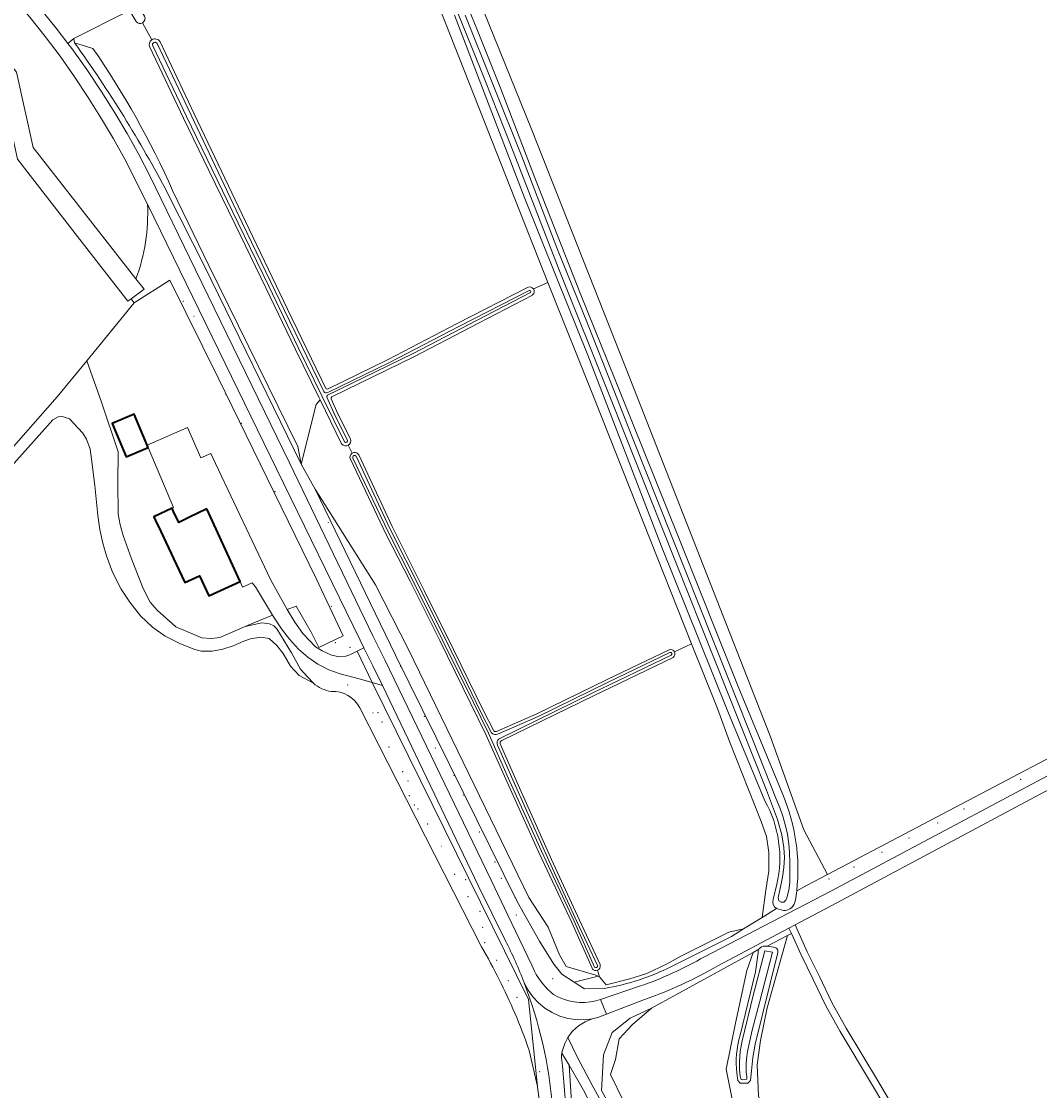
# Model space of a CAD drawing. Header units: metres. Extents: x 200176 to 205485, y 394066 to 399855.
# Tile 6 of 230: x 201174 to 201427, y 395524 to 395791. Entities that reach past the tile are written whole.
import ezdxf
from ezdxf.enums import TextEntityAlignment as Align

# ---------------------------------------------------------------- set-up
doc = ezdxf.new("R2010")
doc.units = ezdxf.units.M
doc.layers.get('0').update_dxf_attribs({"lineweight": 25})
for name, color, linetype, lineweight in [('B-WE-GR-BOOM-S', 90, 'Continuous', 25), ('B-WE-GR-BOS_GEMENGD-GV', 40, 'Continuous', 13), ('B-WE-GR-BOS_LOOF-GV', 40, 'Continuous', 13), ('B-WE-GR-BOUWLAND-GV', 80, 'Continuous', 13), ('B-WE-GR-GRAS-GV', 60, 'Continuous', 13), ('B-WE-GR-GROENVOORZIENING-GV', 80, 'Continuous', 18), ('B-WE-GR-STRUIK-GV', 90, 'Continuous', 13), ('B-WE-IE-TERREINAFSCHEIDING_KUNSTMATIG_HEKWERK-G', 20, 'IE-TERREINAFSCHEIDING-KUNSTMATIG', 18), ('B-WE-KL-ET_LS_OV_LICHTMAST-S', 190, 'Continuous', 25), ('B-WE-OG-BEBOUWING-GV', 7, 'Continuous', 35), ('B-WE-OG-BEBOUWING-T18', 10, 'Continuous', 18), ('B-WE-OG-TERREIN_CULTUURSCHEIDING-GV', 7, 'Continuous', 18), ('B-WE-OG-TERREIN_ERF-GV', 7, 'Continuous', 18), ('B-WE-OG-TOPOGRAFIE-T18', 10, 'Continuous', 18), ('B-WE-OG-WATER-GV', 130, 'Continuous', 18), ('B-WE-OG-WATER_SLOOT-GV', 120, 'Continuous', 18), ('B-WE-OG-WEG-GV', 7, 'Continuous', 18), ('B-WE-VH-ONVERHARD-GV', 252, 'Continuous', 18), ('B-WE-VH-VERHARDING_ASFALT-GV', 252, 'Continuous', 18), ('B-WE-VH-VERHARDING_FUNDERING_ZAND-GV', 7, 'Continuous', 18), ('B-WE-VH-VERHARDING_HALFVERHARDING_GRIND-GV', 252, 'Continuous', 18)]:
    doc.layers.add(name, color=color, linetype=linetype, lineweight=lineweight)
doc.styles.add('NLCS-ISO-M20-T18', font='NLCS-ISO.ttf', dxfattribs={"height": 0.036})
doc.linetypes.add('IE-TERREINAFSCHEIDING-KUNSTMATIG', pattern='A,4,[82,NLCS.shx,S=0.75,R=90,X=0,Y=0],4,-2', length=10)

# ---------------------------------------------------------------- blocks, each defined once
blk = doc.blocks.new('SKL-ET_OV_LICHTMAST-SO')
at = {"color": 0, "linetype": 'ByBlock', "lineweight": 18}
for points in [[(-1, 0), (-2, 0)], [(-1, 1), (-1, 1)], [(0, 2), (0, 1)], [(1, 1), (1, 1)], [(2, 0), (1, 0)], [(-1, -1), (-1, -1)], [(0, -1), (0, -2)], [(1, -1), (1, -1)]]:
    blk.add_lwpolyline(points, dxfattribs=at)
blk.add_circle((0, 0), 1, dxfattribs=at)
blk = doc.blocks.new('SGR-BOOM_01-SO')
at = {"linetype": 'ByBlock', "lineweight": 18}
h = blk.add_hatch(color=0, dxfattribs=at)
h.dxf.hatch_style = 1
edge = h.paths.add_edge_path()
edge.add_arc((0, 0), 0.25, 0, 360)
at = {"color": 0, "linetype": 'ByBlock', "lineweight": 18}
for radius in [2, 0.25]:
    blk.add_circle((0, 0), radius, dxfattribs=at)

msp = doc.modelspace()

# ---------------------------------------------------------------- linework, layer by layer
at = {"layer": 'B-WE-GR-BOS_GEMENGD-GV', "flags": 128}
msp.add_lwpolyline([(201330.481, 395545.03), (201325.709, 395540.861), (201322.422, 395537.327), (201321.524, 395532.252), (201320.294, 395528.489), (201336.446, 395495.299), (201352.466, 395470.8), (201371.945, 395438.801), (201399.519, 395398.301), (201400.543, 395396.712), (201424.656, 395414.783), (201352.96, 395515.307), (201350.459, 395522.799), (201349.066, 395529.846), (201351.43, 395541.294), (201354.256, 395554.358), (201355.795, 395558.874), (201354.711, 395558.279)], close=True, dxfattribs=at)
msp.add_lwpolyline([(201327.739, 395497.214), (201319.478, 395513.351), (201313.562, 395524.617), (201310.001, 395530.795), (201310.792, 395519.106), (201311.36, 395476.579), (201309.856, 395323.352), (201310.027, 395318.788), (201310.033, 395318.774), (201310.726, 395316.346), (201311.31, 395312.876), (201311.61, 395309.759), (201311.693, 395306.504), (201311.653, 395300.905), (201311.651, 395300.256), (201312.872, 395295.219), (201316.396, 395282.796), (201320.406, 395274.819), (201325.727, 395264.89)], dxfattribs=at)
at = {"layer": 'B-WE-GR-BOS_LOOF-GV', "flags": 128}
for points in [[(201110.178, 395858.861), (201134.303, 395836.895), (201158.454, 395814.866), (201166.035, 395807.481), (201170.315, 395803.011), (201174.468, 395798.421), (201178.487, 395793.713), (201182.367, 395788.891), (201185.277, 395785.047), (201186.721, 395786.296), (201200.291, 395793.141), (201200.574, 395793.321), (201198.777, 395796.286), (201198.774, 395796.291)], [(201205.087, 395745.047), (201204.691, 395745.858), (201202.122, 395751.086), (201199.425, 395756.249), (201196.594, 395761.34), (201193.629, 395766.353), (201190.336, 395771.611), (201186.922, 395776.79), (201183.357, 395781.868), (201179.622, 395786.821), (201175.778, 395791.582), (201171.785, 395796.22), (201167.647, 395800.728), (201167.111, 395801.277), (201164.441, 395800.108), (201159.827, 395796.209), (201157.694, 395794.471), (201163.021, 395790.138), (201172.504, 395777.961), (201176.594, 395759.141), (201202.206, 395726.464)], [(201253.466, 395685.326), (201253.381, 395685.417), (201248.04, 395696.371), (201247.014, 395695.253), (201243.292, 395680.362), (201246.826, 395674.19), (201261.823, 395650.359), (201270.031, 395634.245), (201299.978, 395572.51), (201304.793, 395565.116), (201307.577, 395558.277), (201309.284, 395555.376), (201316.688, 395553.201), (201317.232, 395552.964), (201317.569, 395552.817), (201317.065, 395554.455)], [(201255.98, 395683.08), (201255.019, 395685.062)], [(201315.834, 395554.739), (201315.705, 395554.934), (201310.642, 395566.325), (201302.49, 395583.751), (201294.224, 395601.988), (201289.274, 395613.134), (201285.469, 395620.926), (201277.809, 395636.468), (201270.417, 395651.269), (201264.512, 395662.887), (201255.563, 395681.598)], [(201445.182, 395605.28), (201442.228, 395605.888), (201441.655, 395605.953), (201376.471, 395571.123), (201366.249, 395565.715), (201369.283, 395559.012), (201372.291, 395552.884), (201375.414, 395546.413), (201378.982, 395540.053), (201386.756, 395527.087), (201398.979, 395506.451)], [(201358.701, 395560.468), (201359.293, 395560.397), (201364.35, 395563.098), (201365.308, 395563.61), (201364.721, 395564.906), (201346.981, 395555.521)], [(201397.496, 395505.57), (201385.274, 395526.204), (201377.489, 395539.187), (201373.884, 395545.615), (201370.739, 395552.129), (201367.722, 395558.276), (201365.308, 395563.61), (201364.35, 395563.098), (201359.279, 395545.106), (201357.656, 395536.915), (201356.781, 395530.863), (201357.134, 395523.089)], [(201523.277, 395215.773), (201512.12, 395230.725), (201499.357, 395245.75), (201485.429, 395265.349), (201474.157, 395280.635), (201465.623, 395291.141), (201449.617, 395315.763), (201425.608, 395354.142), (201397.898, 395397.129), (201369.988, 395437.246), (201349.984, 395470.303), (201334.631, 395494.458), (201318.067, 395524.521), (201318.528, 395533.344), (201320.743, 395538.96), (201325.177, 395542.499), (201330.481, 395545.03), (201354.711, 395558.279), (201355.795, 395558.874), (201357.237, 395559.665)], [(201328.763, 395547.139), (201319.341, 395543.502), (201317.113, 395542.642)], [(201309.688, 395537.671), (201311.98, 395532.851), (201315.702, 395525.813), (201321.8, 395514.903), (201323.739, 395512.099), (201330.789, 395498.709)]]:
    msp.add_lwpolyline(points, dxfattribs=at)
at = {"layer": 'B-WE-GR-BOS_LOOF-GV'}
for points in [[(201202.206, 395726.464, 0.1004482), (201205.087, 395745.047)], [(201255.019, 395685.062, -0.3401196), (201253.466, 395685.326)], [(201255.563, 395681.598, -0.3744651), (201255.98, 395683.08)], [(201357.237, 395559.665, -0.2756529), (201358.701, 395560.468)], [(201317.065, 395554.455, -0.3065622), (201315.834, 395554.739)], [(201346.981, 395555.521, -0.0473033), (201328.763, 395547.139)], [(201315.823, 395542.347, 0.1845314), (201309.688, 395537.671)], [(201317.113, 395542.642, 0.0300778), (201315.823, 395542.347)]]:
    msp.add_lwpolyline(points, format="xyb", dxfattribs=at)
at = {"layer": 'B-WE-GR-BOUWLAND-GV', "flags": 128}
msp.add_lwpolyline([(201270.869, 395830.66), (201287.405, 395796.578), (201300.672, 395763.719), (201325.125, 395701.765), (201360.082, 395612.512), (201368.431, 395589.339), (201374.274, 395578.227), (201426.821, 395605.857), (201494.966, 395641.741)], dxfattribs=at)
at = {"layer": 'B-WE-GR-GRAS-GV', "flags": 128}
for points in [[(201366.641, 395574.214), (201369.223, 395575.571), (201374.274, 395578.227), (201368.431, 395589.339), (201360.082, 395612.512), (201325.125, 395701.765), (201300.672, 395763.719), (201287.405, 395796.578), (201270.869, 395830.66), (201269.781, 395830.183), (201233.169, 395902.406), (201217.79, 395934.457), (201213.427, 395942.319), (201211.394, 395941.854), (201211.482, 395940.249), (201210.338, 395939.761)], [(201301.119, 395723.974), (201304.689, 395725.601), (201275.719, 395799.065), (201262.718, 395824.111), (201200.745, 395797.637), (201204.327, 395791.852), (201204.34, 395791.826)], [(201202.327, 395790.454), (201202.288, 395790.498), (201201.028, 395792.572), (201200.574, 395793.321), (201200.291, 395793.141), (201186.721, 395786.296), (201186.93, 395785.254), (201191.5, 395783.84)], [(201206.169, 395785.996), (201203.841, 395790.207)], [(201203.841, 395790.207), (201206.169, 395785.996)], [(201287.165, 395788.267), (201293.018, 395773.795), (201301.501, 395751.649), (201312.959, 395722.474), (201323.08, 395697.441), (201337.245, 395662.169), (201352.209, 395624.633), (201363.16, 395598.133)], [(201208.174, 395785.524), (201208.197, 395785.485), (201216.714, 395767.561), (201229.429, 395740.796), (201239.935, 395718.955), (201249.471, 395699.235)], [(201211.337, 395748.495), (201220.33, 395729.778), (201242.477, 395684.783), (201243.292, 395680.362), (201247.014, 395695.253), (201248.04, 395696.371), (201247.79, 395696.885), (201241.787, 395709.072), (201234.538, 395724.296), (201226.919, 395739.998), (201220.327, 395753.473), (201214, 395766.513), (201205.625, 395784.141)], [(201249.869, 395699.077), (201264.967, 395706.454), (201282.143, 395715.355), (201299.67, 395724.357), (201299.677, 395724.361)], [(201340.462, 395635.666), (201316.432, 395696.367), (201304.689, 395725.601), (201301.119, 395723.974)], [(201300.932, 395722.493), (201300.854, 395722.424), (201287.476, 395715.442), (201271.534, 395707.2), (201250.943, 395697.102)], [(201250.808, 395696.615), (201252.537, 395692.758), (201255.605, 395686.707), (201255.621, 395686.667)], [(201246.363, 395625.872), (201242.848, 395627.803), (201240.686, 395630.109), (201238.867, 395633.23), (201237.307, 395635.282), (201235.361, 395636.963), (201233.262, 395637.318), (201230.68, 395636.894), (201229.062, 395636.364), (201226.424, 395635.158), (201223.818, 395634.322), (201221.139, 395633.828), (201218.549, 395633.879), (201216.83, 395634.274), (201213.268, 395635.684), (201209.489, 395637.581), (201206.362, 395639.848), (201203.334, 395642.638), (201200.681, 395646.009), (201198.559, 395649.303), (201196.38, 395653.481), (201194.883, 395657.569), (201193.943, 395660.681), (201193.256, 395664.108), (201192.75, 395667.637), (201192.01, 395675.082), (201191.182, 395681.637), (201190.828, 395684.114), (201189.931, 395686.623), (201188.974, 395688.12), (201185.682, 395691.627), (201184.194, 395692.132), (201183.619, 395692.238), (201182.855, 395692.162), (201181.556, 395691.397), (201114.58, 395616.482)], [(201255.019, 395685.062), (201255.98, 395683.08)], [(201257.596, 395682.752), (201257.649, 395682.657), (201265.937, 395664.881), (201273.971, 395648.953), (201281.255, 395634.275), (201288.74, 395618.812), (201291.167, 395614.159)], [(201291.96, 395613.858), (201295.375, 395615.328), (201301.997, 395618.265), (201319.434, 395626.782), (201334.867, 395634.15)], [(201336.194, 395633.673), (201340.462, 395635.666)], [(201337.938, 395558.043), (201349.784, 395563.92), (201353.424, 395564.732), (201358.032, 395567.591), (201358.985, 395574.358), (201359.707, 395579.129), (201359.678, 395583.744), (201359.163, 395587.693), (201357.764, 395591.47), (201349.957, 395611.363), (201346.892, 395619.608), (201340.462, 395635.666), (201336.194, 395633.673)], [(201335.882, 395632.298), (201316.058, 395622.73), (201293.224, 395611.574)], [(201288.23, 395560.242), (201257.935, 395619.739)], [(201292.852, 395610.744), (201297.324, 395600.576), (201305.644, 395582.017), (201312.548, 395566.856), (201317.712, 395555.878), (201317.769, 395555.696)], [(201591.707, 395247.908), (201592.613, 395249.309), (201557.575, 395269.954), (201549.558, 395275.376), (201513.073, 395304.806), (201471.683, 395361.284), (201437.638, 395408.062), (201437.274, 395408.566), (201379.08, 395489.23), (201361.66, 395513.356), (201358.987, 395518.566), (201357.134, 395523.089), (201356.781, 395530.863), (201357.656, 395536.915), (201359.279, 395545.106), (201364.35, 395563.098), (201359.293, 395560.397), (201360.96, 395560.196)], [(201357.237, 395559.665), (201355.795, 395558.874), (201354.256, 395554.358), (201351.43, 395541.294), (201349.066, 395529.846), (201350.459, 395522.799), (201352.96, 395515.307), (201424.656, 395414.783), (201431.451, 395405.256), (201503.72, 395305.211), (201506.34, 395300.763), (201552.627, 395263.598), (201583.688, 395245.26), (201587.861, 395242.148), (201589.132, 395244.05), (201562.168, 395259.436)], [(201317.065, 395554.455), (201317.569, 395552.817), (201319.211, 395550.836), (201325.136, 395552.265), (201329.351, 395553.646), (201334.269, 395555.941), (201337.938, 395558.043)], [(201361.891, 395558.544), (201356.333, 395536.017), (201355.755, 395532.727), (201355.393, 395529.407), (201355.109, 395527.031), (201354.462, 395526.343), (201352.573, 395526.361), (201351.96, 395527.008), (201351.715, 395528.782)], [(201352.545, 395538.239), (201356.374, 395554.073), (201357.014, 395558.781)], [(201302.095, 395525.522), (201300.084, 395534.486)]]:
    msp.add_lwpolyline(points, dxfattribs=at)
at = {"layer": 'B-WE-GR-GRAS-GV'}
for points in [[(201273.654, 395817.041, -0.0356854), (201287.165, 395788.267)], [(201204.34, 395791.826, -0.3987773), (201203.841, 395790.207)], [(201203.841, 395790.207, -0.349584), (201202.327, 395790.454)], [(201205.625, 395784.141, -0.3808783), (201206.169, 395785.996)], [(201206.169, 395785.996, -0.4155902), (201208.174, 395785.524)], [(201191.5, 395783.84, -0.0460303), (201211.337, 395748.495)], [(201299.677, 395724.361, -0.3749666), (201301.119, 395723.974)], [(201301.119, 395723.974, -0.3749933), (201300.932, 395722.493)], [(201249.471, 395699.235, 0.1881958), (201249.869, 395699.077)], [(201250.943, 395697.102, 0.3845996), (201250.808, 395696.615)], [(201255.621, 395686.667, -0.3790115), (201255.019, 395685.062)], [(201255.98, 395683.08, -0.4110394), (201257.596, 395682.752)], [(201334.867, 395634.15, -0.379475), (201336.194, 395633.673)], [(201336.194, 395633.673, -0.3794097), (201335.882, 395632.298)], [(201250.82, 395623.818, -0.1559806), (201246.363, 395625.872)], [(201257.935, 395619.739, 0.2898163), (201250.82, 395623.818)], [(201291.167, 395614.159, 0.127732), (201291.413, 395613.871)], [(201291.413, 395613.871, 0.2027757), (201291.96, 395613.858)], [(201292.861, 395611.25, 0.1838807), (201292.852, 395610.744)], [(201293.224, 395611.574, 0.15019), (201292.861, 395611.25)], [(201363.16, 395598.133, -0.1288714), (201366.641, 395574.214)], [(201296.468, 395543.783, 0.0301536), (201288.23, 395560.242)], [(201357.014, 395558.781, -0.1425846), (201357.237, 395559.665)], [(201360.96, 395560.196, -0.4930047), (201361.891, 395558.544)], [(201317.769, 395555.696, -0.3567829), (201317.065, 395554.455)], [(201300.084, 395534.486, 0.016345), (201296.468, 395543.783)], [(201351.715, 395528.782, -0.0953776), (201352.545, 395538.239)], [(201300.271, 395511.075, 0.1535694), (201302.095, 395525.522)]]:
    msp.add_lwpolyline(points, format="xyb", dxfattribs=at)
at = {"layer": 'B-WE-GR-GROENVOORZIENING-GV', "flags": 128}
for points in [[(201300.084, 395534.486), (201302.095, 395525.522), (201299.888, 395547.133), (201260.969, 395626.024), (201257.763, 395626.964), (201253.012, 395628.218), (201250.184, 395629.201), (201247.444, 395630.6), (201244.97, 395632.328), (201242.691, 395634.361), (201240.442, 395636.814), (201238.419, 395639.363), (201236.206, 395642.769), (201231.528, 395640.919), (201229.355, 395639.979)], [(201229.355, 395639.979), (201233.555, 395640.885), (201235.468, 395640.651), (201236.537, 395640.146), (201237.278, 395639.403), (201240.954, 395633.429), (201243.192, 395629.383), (201244.86, 395627.487), (201246.363, 395625.872)], [(201294.202, 395561.764), (201287.384, 395575.485), (201263.527, 395625.273), (201260.969, 395626.024), (201299.888, 395547.133), (201302.095, 395525.522)], [(201257.935, 395619.739), (201288.23, 395560.242)]]:
    msp.add_lwpolyline(points, dxfattribs=at)
at = {"layer": 'B-WE-GR-GROENVOORZIENING-GV'}
for points in [[(201246.363, 395625.872, 0.1559806), (201250.82, 395623.818)], [(201250.82, 395623.818, -0.2898163), (201257.935, 395619.739)], [(201288.23, 395560.242, -0.0301536), (201296.468, 395543.783)], [(201298.824, 395551.327, 0.0254397), (201294.202, 395561.764)], [(201305.865, 395520.403, 0.071105), (201298.824, 395551.327)], [(201296.468, 395543.783, -0.016345), (201300.084, 395534.486)], [(201302.095, 395525.522, -0.1535694), (201300.271, 395511.075)]]:
    msp.add_lwpolyline(points, format="xyb", dxfattribs=at)
at = {"layer": 'B-WE-GR-STRUIK-GV', "flags": 128}
msp.add_lwpolyline([(201114.58, 395616.482), (201181.556, 395691.397), (201182.855, 395692.162), (201183.619, 395692.238), (201184.194, 395692.132), (201185.682, 395691.627), (201188.974, 395688.12), (201189.931, 395686.623), (201190.828, 395684.114), (201191.182, 395681.637), (201192.01, 395675.082), (201192.75, 395667.637), (201193.256, 395664.108), (201193.943, 395660.681), (201194.883, 395657.569), (201196.38, 395653.481), (201198.559, 395649.303), (201200.681, 395646.009), (201203.334, 395642.638), (201206.362, 395639.848), (201209.489, 395637.581), (201213.268, 395635.684), (201216.83, 395634.274), (201218.549, 395633.879), (201221.139, 395633.828), (201223.818, 395634.322), (201226.424, 395635.158), (201229.062, 395636.364), (201230.68, 395636.894), (201233.262, 395637.318), (201235.361, 395636.963), (201237.307, 395635.282), (201238.867, 395633.23), (201240.686, 395630.109), (201242.848, 395627.803), (201246.363, 395625.872), (201244.86, 395627.487), (201243.192, 395629.383), (201240.954, 395633.429), (201237.278, 395639.403), (201236.537, 395640.146), (201235.468, 395640.651), (201233.555, 395640.885), (201229.355, 395639.979), (201223.081, 395637.264), (201221.041, 395636.98), (201218.632, 395637.162), (201212.148, 395639.883), (201207.46, 395644.08), (201205.76, 395646.053), (201203.993, 395649.437), (201201.059, 395656.808), (201198.99, 395662.627), (201198.252, 395665.28), (201197.787, 395667.968), (201197.686, 395675.761), (201197.785, 395683.44), (201193.606, 395695.798), (201189.957, 395706.104), (201182.576, 395697.108), (201165.102, 395677.338)], dxfattribs=at)
at = {"layer": 'B-WE-IE-TERREINAFSCHEIDING_KUNSTMATIG_HEKWERK-G', "flags": 128}
for points in [[(201200.291, 395793.141), (201186.721, 395786.296)], [(201239.87, 395644.207), (201242.051, 395645.026), (201245.786, 395638.565), (201247.703, 395634.742), (201253.793, 395637.645), (201247.016, 395651.912), (201222.673, 395701.874), (201210.654, 395726.141), (201201.767, 395720.498)], [(201189.957, 395706.104), (201201.767, 395720.498)], [(201201.767, 395720.498), (201200.997, 395721.499)], [(201189.957, 395706.104), (201182.576, 395697.108), (201165.102, 395677.338), (201118.536, 395623.607), (201114.011, 395618.818)], [(201189.957, 395706.104), (201193.606, 395695.798), (201197.785, 395683.44), (201197.686, 395675.761), (201197.787, 395667.968), (201198.252, 395665.28), (201198.99, 395662.627), (201201.059, 395656.808), (201203.993, 395649.437), (201205.76, 395646.053), (201207.46, 395644.08), (201212.148, 395639.883), (201218.632, 395637.162), (201221.041, 395636.98), (201223.081, 395637.264), (201229.355, 395639.979)], [(201229.355, 395639.979), (201231.528, 395640.919), (201236.206, 395642.769)]]:
    msp.add_lwpolyline(points, dxfattribs=at)
at = {"layer": 'B-WE-OG-BEBOUWING-GV', "flags": 128}
for points in [[(201205.279, 395684.524), (201205.034, 395685.099), (201201.732, 395692.848), (201196.256, 395690.514), (201199.803, 395682.19)], [(201219.818, 395669.287), (201215.5, 395667.15), (201212.882, 395665.855), (201211.583, 395668.594), (201211.201, 395669.44), (201206.668, 395667.227), (201207.064, 395666.387), (201208.357, 395663.642), (201212.212, 395655.46), (201214.383, 395650.889), (201218.045, 395652.606), (201220.383, 395647.622), (201228.155, 395651.184)]]:
    msp.add_lwpolyline(points, close=True, dxfattribs=at)
at = {"layer": 'B-WE-OG-TERREIN_CULTUURSCHEIDING-GV', "flags": 128}
for points in [[(201188.225, 395736.304), (201200.204, 395720.913), (201200.997, 395721.499), (201204.226, 395723.887), (201202.206, 395726.464), (201176.594, 395759.141), (201172.504, 395777.961), (201163.021, 395790.138), (201167.69, 395779.282), (201172.7, 395756.252)], [(201311.3, 395551.445), (201317.232, 395552.964), (201316.688, 395553.201), (201309.284, 395555.376), (201307.577, 395558.277), (201304.793, 395565.116), (201299.978, 395572.51), (201270.031, 395634.245), (201261.823, 395650.359), (201246.826, 395674.19), (201266.837, 395632.816), (201297.19, 395571.406), (201302.668, 395561.704), (201306.228, 395555.92), (201308.208, 395553.431)]]:
    msp.add_lwpolyline(points, close=True, dxfattribs=at)
for points in [[(201191.5, 395783.84), (201186.93, 395785.254)], [(201243.292, 395680.362), (201242.477, 395684.783), (201220.33, 395729.778), (201211.337, 395748.495)], [(201210.096, 395747.826), (201219.312, 395729.483), (201243.292, 395680.362)], [(201335.828, 395555.514), (201350.413, 395562.868), (201353.424, 395564.732), (201349.784, 395563.92), (201337.938, 395558.043), (201334.269, 395555.941), (201329.351, 395553.646), (201325.136, 395552.265), (201319.211, 395550.836), (201317.569, 395552.817)], [(201317.569, 395552.817), (201317.232, 395552.964), (201311.3, 395551.445), (201313.848, 395549.808), (201318.773, 395549.898)], [(201336.446, 395495.299), (201320.294, 395528.489), (201321.524, 395532.252), (201322.422, 395537.327), (201325.709, 395540.861), (201330.481, 395545.03), (201325.177, 395542.499), (201320.743, 395538.96), (201318.528, 395533.344), (201318.067, 395524.521), (201334.631, 395494.458)]]:
    msp.add_lwpolyline(points, dxfattribs=at)
at = {"layer": 'B-WE-OG-TERREIN_CULTUURSCHEIDING-GV'}
for points in [[(201186.93, 395785.254, -0.0342585), (201210.096, 395747.826)], [(201211.337, 395748.495, 0.0460303), (201191.5, 395783.84)], [(201318.773, 395549.898, 0.0732817), (201335.828, 395555.514)]]:
    msp.add_lwpolyline(points, format="xyb", dxfattribs=at)
at = {"layer": 'B-WE-OG-TERREIN_ERF-GV', "flags": 128}
for points in [[(201266.531, 395823.536), (201265.516, 395825.333), (201262.718, 395824.111), (201275.719, 395799.065), (201304.689, 395725.601), (201316.432, 395696.367), (201340.462, 395635.666), (201346.892, 395619.608), (201349.957, 395611.363), (201357.764, 395591.47), (201359.163, 395587.693), (201359.678, 395583.744), (201359.707, 395579.129), (201358.985, 395574.358), (201358.032, 395567.591), (201361.585, 395569.796)], [(201358.749, 395596.569), (201349.544, 395618.859), (201342.401, 395636.571), (201332.985, 395659.922), (201314.636, 395707.522), (201306.95, 395726.631), (201298.786, 395746.93), (201281.458, 395792.092)], [(201165.102, 395677.338), (201182.576, 395697.108), (201189.957, 395706.104), (201201.767, 395720.498), (201200.997, 395721.499), (201200.204, 395720.913), (201188.225, 395736.304), (201172.7, 395756.252)], [(201360.788, 395572.021), (201361.717, 395575.839)]]:
    msp.add_lwpolyline(points, dxfattribs=at)
for points in [[(201189.957, 395706.104), (201193.606, 395695.798), (201197.785, 395683.44), (201197.686, 395675.761), (201197.787, 395667.968), (201198.252, 395665.28), (201198.99, 395662.627), (201201.059, 395656.808), (201203.993, 395649.437), (201205.76, 395646.053), (201207.46, 395644.08), (201212.148, 395639.883), (201218.632, 395637.162), (201221.041, 395636.98), (201223.081, 395637.264), (201229.355, 395639.979), (201231.528, 395640.919), (201236.206, 395642.769), (201231.955, 395649.821), (201231.115, 395650.867), (201228.691, 395649.727), (201228.155, 395651.184), (201220.383, 395647.622), (201218.045, 395652.606), (201214.383, 395650.889), (201212.212, 395655.46), (201208.357, 395663.642), (201207.064, 395666.387), (201206.668, 395667.227), (201211.201, 395669.44), (201211.551, 395669.611), (201205.279, 395684.524), (201199.803, 395682.19), (201196.256, 395690.514), (201201.732, 395692.848), (201205.034, 395685.099), (201215.055, 395689.475), (201218.378, 395681.984), (201220.815, 395683.036), (201221.987, 395680.558), (201235.672, 395651.632), (201239.87, 395644.207), (201242.051, 395645.026), (201245.786, 395638.565), (201247.703, 395634.742), (201253.793, 395637.645), (201247.016, 395651.912), (201222.673, 395701.874), (201210.654, 395726.141), (201201.767, 395720.498)], [(201215.5, 395667.15), (201219.818, 395669.287), (201228.155, 395651.184), (201228.691, 395649.727), (201231.115, 395650.867), (201231.955, 395649.821), (201236.206, 395642.769), (201238.419, 395639.363), (201240.442, 395636.814), (201242.691, 395634.361), (201244.97, 395632.328), (201247.444, 395630.6), (201250.184, 395629.201), (201253.012, 395628.218), (201257.763, 395626.964), (201260.969, 395626.024), (201257.279, 395633.816), (201255.415, 395632.886), (201254.421, 395632.565), (201252.902, 395632.392), (201250.833, 395632.857), (201248.556, 395633.924), (201246.915, 395634.935), (201243.775, 395638.268), (201241.732, 395641.09), (201239.87, 395644.207), (201235.672, 395651.632), (201221.987, 395680.558), (201220.815, 395683.036), (201218.378, 395681.984), (201215.055, 395689.475), (201205.034, 395685.099), (201205.279, 395684.524), (201211.551, 395669.611), (201211.201, 395669.44), (201211.583, 395668.594), (201212.882, 395665.855)]]:
    msp.add_lwpolyline(points, close=True, dxfattribs=at)
at = {"layer": 'B-WE-OG-TERREIN_ERF-GV'}
for points in [[(201361.717, 395575.839, 0.1845649), (201358.749, 395596.569)], [(201361.585, 395569.796, -0.3554574), (201360.788, 395572.021)]]:
    msp.add_lwpolyline(points, format="xyb", dxfattribs=at)
at = {"layer": 'B-WE-OG-WATER-GV', "flags": 128}
for points in [[(201281.482, 395794.643), (201285.649, 395784.504), (201289.192, 395775.602), (201295.488, 395759.686), (201307.482, 395728.911), (201320.312, 395696.824), (201359.127, 395599.217), (201361.867, 395591.953), (201362.915, 395588.164), (201363.459, 395585.019), (201363.596, 395582.452), (201363.451, 395579.985), (201363.115, 395577.593), (201362.481, 395574.398), (201362.015, 395572.507), (201362.163, 395571.746), (201362.756, 395571.395), (201363.451, 395571.379), (201363.963, 395571.841), (201364.152, 395572.459), (201364.671, 395574.357), (201364.906, 395576.284), (201364.91, 395578.473), (201364.949, 395581.155), (201364.84, 395583.798), (201364.666, 395585.909), (201364.339, 395588.312), (201363.852, 395590.386), (201363.167, 395592.799), (201362.511, 395594.706), (201361.485, 395597.225), (201355.825, 395611.505), (201345.69, 395636.929), (201325.615, 395687.379), (201321.095, 395698.798), (201314.594, 395715.42), (201307.144, 395733.817), (201298.267, 395756.903), (201284.105, 395792.108)], [(201206.385, 395784.502), (201214.758, 395766.877), (201221.083, 395753.842), (201227.675, 395740.367), (201235.296, 395724.66), (201242.544, 395709.439), (201248.545, 395697.255), (201254.083, 395685.897)], [(201248.93, 395698.42), (201239.177, 395718.59), (201228.67, 395740.433), (201215.955, 395767.2), (201207.457, 395785.083)], [(201249.885, 395697.52), (201271.155, 395707.951), (201287.088, 395716.188), (201300.372, 395723.121)], [(201300.047, 395723.606), (201282.529, 395714.608), (201265.345, 395705.703), (201249.929, 395698.17)], [(201254.836, 395686.366), (201251.778, 395692.396), (201249.694, 395697.043)], [(201256.206, 395681.898), (201265.149, 395663.201), (201271.051, 395651.588), (201278.445, 395636.783), (201286.107, 395621.239), (201289.918, 395613.434), (201294.872, 395602.279), (201303.135, 395584.048), (201311.288, 395566.62), (201316.354, 395555.222)], [(201290.706, 395613.508), (201288.106, 395618.493), (201280.617, 395633.963), (201273.336, 395648.635), (201265.298, 395664.572), (201257.006, 395682.357)], [(201335.099, 395633.476), (201319.743, 395626.143), (201302.287, 395617.617), (201295.655, 395614.647), (201292.219, 395613.197)], [(201292.574, 395612.046), (201315.749, 395623.369), (201335.433, 395632.853)], [(201317.069, 395555.576), (201311.903, 395566.558), (201304.997, 395581.725), (201296.675, 395600.288), (201292.202, 395610.456)]]:
    msp.add_lwpolyline(points, dxfattribs=at)
at = {"layer": 'B-WE-OG-WATER-GV'}
for points in [[(201207.457, 395785.083, 0.9477017), (201206.385, 395784.502)], [(201300.372, 395723.121, 0.8726857), (201300.047, 395723.606)], [(201249.929, 395698.17, -0.3422044), (201248.93, 395698.42)], [(201249.694, 395697.043, -0.2916742), (201249.885, 395697.52)], [(201254.083, 395685.897, 0.8243706), (201254.836, 395686.366)], [(201257.006, 395682.357, 0.9318419), (201256.206, 395681.898)], [(201335.433, 395632.853, 0.9866017), (201335.099, 395633.476)], [(201292.219, 395613.197, -0.2965931), (201290.706, 395613.508)], [(201292.202, 395610.456, -0.3158002), (201292.574, 395612.046)], [(201316.354, 395555.222, 0.7449496), (201317.069, 395555.576)]]:
    msp.add_lwpolyline(points, format="xyb", dxfattribs=at)
at = {"layer": 'B-WE-OG-WATER-GV', "flags": 128}
msp.add_lwpolyline([(201355.542, 395539.495), (201357.367, 395546.419), (201360.622, 395558.898), (201358.731, 395559.279), (201355.845, 395548.13), (201353.083, 395536.848), (201352.611, 395534.178), (201352.444, 395531.613), (201352.433, 395529.686), (201352.599, 395528.103), (201352.783, 395527.247), (201353.17, 395527.19), (201354.193, 395527.35), (201354.244, 395527.865), (201354.105, 395529.225), (201354.08, 395530.996), (201354.189, 395532.422), (201354.357, 395534.175)], close=True, dxfattribs=at)
at = {"layer": 'B-WE-OG-WATER_SLOOT-GV'}
for points in [[(201287.165, 395788.267, 0.0356854), (201273.654, 395817.041)], [(201203.841, 395790.207, 0.3987773), (201204.34, 395791.826)], [(201202.327, 395790.454, 0.349584), (201203.841, 395790.207)], [(201206.169, 395785.996, 0.3808783), (201205.625, 395784.141)], [(201208.174, 395785.524, 0.4155902), (201206.169, 395785.996)], [(201206.385, 395784.502, -0.9477017), (201207.457, 395785.083)], [(201301.119, 395723.974, 0.3749666), (201299.677, 395724.361)], [(201300.047, 395723.606, -0.8726857), (201300.372, 395723.121)], [(201300.932, 395722.493, 0.3749933), (201301.119, 395723.974)], [(201248.93, 395698.42, 0.3422044), (201249.929, 395698.17)], [(201249.869, 395699.077, -0.1881958), (201249.471, 395699.235)], [(201249.885, 395697.52, 0.2916742), (201249.694, 395697.043)], [(201250.808, 395696.615, -0.3845996), (201250.943, 395697.102)], [(201253.466, 395685.326, 0.3401196), (201255.019, 395685.062)], [(201254.836, 395686.366, -0.8243706), (201254.083, 395685.897)], [(201255.019, 395685.062, 0.3790115), (201255.621, 395686.667)], [(201255.98, 395683.08, 0.3744651), (201255.563, 395681.598)], [(201257.596, 395682.752, 0.4110394), (201255.98, 395683.08)], [(201256.206, 395681.898, -0.9318419), (201257.006, 395682.357)], [(201336.194, 395633.673, 0.379475), (201334.867, 395634.15)], [(201335.099, 395633.476, -0.9866017), (201335.433, 395632.853)], [(201335.882, 395632.298, 0.3794097), (201336.194, 395633.673)], [(201290.706, 395613.508, 0.2965931), (201292.219, 395613.197)], [(201291.413, 395613.871, -0.127732), (201291.167, 395614.159)], [(201291.96, 395613.858, -0.2027757), (201291.413, 395613.871)], [(201292.574, 395612.046, 0.3158002), (201292.202, 395610.456)], [(201292.852, 395610.744, -0.1838807), (201292.861, 395611.25)], [(201292.861, 395611.25, -0.15019), (201293.224, 395611.574)], [(201358.749, 395596.569, -0.1845649), (201361.717, 395575.839)], [(201366.641, 395574.214, 0.1288714), (201363.16, 395598.133)], [(201366.323, 395571.896, 0.012321), (201366.641, 395574.214)], [(201360.788, 395572.021, 0.3554574), (201361.585, 395569.796)], [(201363.318, 395569.316, 0.4019718), (201366.323, 395571.896)], [(201357.237, 395559.665, 0.1425846), (201357.014, 395558.781)], [(201358.701, 395560.468, 0.2756529), (201357.237, 395559.665)], [(201361.891, 395558.544, 0.4930047), (201360.96, 395560.196)], [(201315.834, 395554.739, 0.3065622), (201317.065, 395554.455)], [(201317.069, 395555.576, -0.7449496), (201316.354, 395555.222)], [(201317.065, 395554.455, 0.3567829), (201317.769, 395555.696)], [(201352.545, 395538.239, 0.0953776), (201351.715, 395528.782)]]:
    msp.add_lwpolyline(points, format="xyb", dxfattribs=at)
at = {"layer": 'B-WE-OG-WATER_SLOOT-GV', "flags": 128}
for points in [[(201198.774, 395796.291), (201198.777, 395796.286), (201200.574, 395793.321), (201201.028, 395792.572), (201202.288, 395790.498), (201202.327, 395790.454)], [(201284.105, 395792.108), (201298.267, 395756.903), (201307.144, 395733.817), (201314.594, 395715.42), (201321.095, 395698.798), (201325.615, 395687.379), (201345.69, 395636.929), (201355.825, 395611.505), (201361.485, 395597.225), (201362.511, 395594.706), (201363.167, 395592.799), (201363.852, 395590.386), (201364.339, 395588.312), (201364.666, 395585.909), (201364.84, 395583.798), (201364.949, 395581.155), (201364.91, 395578.473), (201364.906, 395576.284), (201364.671, 395574.357), (201364.152, 395572.459), (201363.963, 395571.841), (201363.451, 395571.379), (201362.756, 395571.395), (201362.163, 395571.746), (201362.015, 395572.507), (201362.481, 395574.398), (201363.115, 395577.593), (201363.451, 395579.985), (201363.596, 395582.452), (201363.459, 395585.019), (201362.915, 395588.164), (201361.867, 395591.953), (201359.127, 395599.217), (201320.312, 395696.824), (201307.482, 395728.911), (201295.488, 395759.686), (201289.192, 395775.602), (201285.649, 395784.504), (201281.482, 395794.643)], [(201281.458, 395792.092), (201298.786, 395746.93), (201306.95, 395726.631), (201314.636, 395707.522), (201332.985, 395659.922), (201342.401, 395636.571), (201349.544, 395618.859), (201358.749, 395596.569)], [(201363.16, 395598.133), (201352.209, 395624.633), (201337.245, 395662.169), (201323.08, 395697.441), (201312.959, 395722.474), (201301.501, 395751.649), (201293.018, 395773.795), (201287.165, 395788.267)], [(201249.471, 395699.235), (201239.935, 395718.955), (201229.429, 395740.796), (201216.714, 395767.561), (201208.197, 395785.485), (201208.174, 395785.524)], [(201205.625, 395784.141), (201214, 395766.513), (201220.327, 395753.473), (201226.919, 395739.998), (201234.538, 395724.296), (201241.787, 395709.072), (201247.79, 395696.885), (201248.04, 395696.371), (201253.381, 395685.417), (201253.466, 395685.326)], [(201254.083, 395685.897), (201248.545, 395697.255), (201242.544, 395709.439), (201235.296, 395724.66), (201227.675, 395740.367), (201221.083, 395753.842), (201214.758, 395766.877), (201206.385, 395784.502)], [(201207.457, 395785.083), (201215.955, 395767.2), (201228.67, 395740.433), (201239.177, 395718.59), (201248.93, 395698.42)], [(201299.677, 395724.361), (201299.67, 395724.357), (201282.143, 395715.355), (201264.967, 395706.454), (201249.869, 395699.077)], [(201300.372, 395723.121), (201287.088, 395716.188), (201271.155, 395707.951), (201249.885, 395697.52)], [(201249.929, 395698.17), (201265.345, 395705.703), (201282.529, 395714.608), (201300.047, 395723.606)], [(201250.943, 395697.102), (201271.534, 395707.2), (201287.476, 395715.442), (201300.854, 395722.424), (201300.932, 395722.493)], [(201249.694, 395697.043), (201251.778, 395692.396), (201254.836, 395686.366)], [(201255.621, 395686.667), (201255.605, 395686.707), (201252.537, 395692.758), (201250.808, 395696.615)], [(201316.354, 395555.222), (201311.288, 395566.62), (201303.135, 395584.048), (201294.872, 395602.279), (201289.918, 395613.434), (201286.107, 395621.239), (201278.445, 395636.783), (201271.051, 395651.588), (201265.149, 395663.201), (201256.206, 395681.898)], [(201257.006, 395682.357), (201265.298, 395664.572), (201273.336, 395648.635), (201280.617, 395633.963), (201288.106, 395618.493), (201290.706, 395613.508)], [(201291.167, 395614.159), (201288.74, 395618.812), (201281.255, 395634.275), (201273.971, 395648.953), (201265.937, 395664.881), (201257.649, 395682.657), (201257.596, 395682.752)], [(201255.563, 395681.598), (201264.512, 395662.887), (201270.417, 395651.269), (201277.809, 395636.468), (201285.469, 395620.926), (201289.274, 395613.134), (201294.224, 395601.988), (201302.49, 395583.751), (201310.642, 395566.325), (201315.705, 395554.934), (201315.834, 395554.739)], [(201334.867, 395634.15), (201319.434, 395626.782), (201301.997, 395618.265), (201295.375, 395615.328), (201291.96, 395613.858)], [(201292.219, 395613.197), (201295.655, 395614.647), (201302.287, 395617.617), (201319.743, 395626.143), (201335.099, 395633.476)], [(201335.433, 395632.853), (201315.749, 395623.369), (201292.574, 395612.046)], [(201293.224, 395611.574), (201316.058, 395622.73), (201335.882, 395632.298)], [(201292.202, 395610.456), (201296.675, 395600.288), (201304.997, 395581.725), (201311.903, 395566.558), (201317.069, 395555.576)], [(201317.769, 395555.696), (201317.712, 395555.878), (201312.548, 395566.856), (201305.644, 395582.017), (201297.324, 395600.576), (201292.852, 395610.744)], [(201361.717, 395575.839), (201360.788, 395572.021)], [(201361.585, 395569.796), (201363.318, 395569.316)], [(201360.96, 395560.196), (201359.293, 395560.397), (201358.701, 395560.468)], [(201351.715, 395528.782), (201351.96, 395527.008), (201352.573, 395526.361), (201354.462, 395526.343), (201355.109, 395527.031), (201355.393, 395529.407), (201355.755, 395532.727), (201356.333, 395536.017), (201361.891, 395558.544)], [(201357.014, 395558.781), (201356.374, 395554.073), (201352.545, 395538.239)]]:
    msp.add_lwpolyline(points, dxfattribs=at)
msp.add_lwpolyline([(201355.542, 395539.495), (201354.357, 395534.175), (201354.189, 395532.422), (201354.08, 395530.996), (201354.105, 395529.225), (201354.244, 395527.865), (201354.193, 395527.35), (201353.17, 395527.19), (201352.783, 395527.247), (201352.599, 395528.103), (201352.433, 395529.686), (201352.444, 395531.613), (201352.611, 395534.178), (201353.083, 395536.848), (201355.845, 395548.13), (201358.731, 395559.279), (201360.622, 395558.898), (201357.367, 395546.419)], close=True, dxfattribs=at)
at = {"layer": 'B-WE-OG-WEG-GV', "flags": 128}
for points in [[(201186.93, 395785.254), (201186.721, 395786.296), (201185.277, 395785.047), (201186.235, 395783.781), (201189.951, 395778.56), (201193.516, 395773.235), (201196.935, 395767.814), (201199.989, 395762.655), (201202.897, 395757.412), (201205.657, 395752.09), (201217.049, 395728.735), (201240.439, 395680.69), (201261.276, 395637.505), (201264.138, 395631.643), (201290.609, 395576.851), (201294.77, 395568.164), (201300.687, 395555.691), (201301.376, 395554.238)], [(201318.773, 395549.898), (201313.848, 395549.808), (201311.3, 395551.445), (201308.208, 395553.431), (201306.228, 395555.92), (201302.668, 395561.704), (201297.19, 395571.406), (201266.837, 395632.816), (201246.826, 395674.19), (201243.292, 395680.362), (201219.312, 395729.483), (201210.096, 395747.826)], [(201258.943, 395634.646), (201257.969, 395636.595), (201237.289, 395679.049), (201205.087, 395745.047)], [(201202.206, 395726.464), (201204.226, 395723.887), (201200.997, 395721.499), (201201.767, 395720.498), (201210.654, 395726.141), (201222.673, 395701.874), (201247.016, 395651.912), (201253.793, 395637.645), (201247.703, 395634.742), (201245.786, 395638.565), (201242.051, 395645.026), (201239.87, 395644.207), (201241.732, 395641.09), (201243.775, 395638.268), (201246.915, 395634.935), (201248.556, 395633.924), (201250.833, 395632.857), (201252.902, 395632.392), (201254.421, 395632.565), (201255.415, 395632.886), (201257.279, 395633.816), (201258.943, 395634.646)], [(201343.706, 395557.807), (201375.1, 395574.125), (201448.37, 395613.117), (201491.751, 395636.181), (201498.62, 395639.68), (201505.005, 395642.552), (201508.686, 395643.849), (201512.423, 395644.975)], [(201494.966, 395641.741), (201426.821, 395605.857), (201374.274, 395578.227), (201369.223, 395575.571), (201366.641, 395574.214)], [(201363.318, 395569.316), (201361.585, 395569.796), (201358.032, 395567.591), (201353.424, 395564.732), (201350.413, 395562.868), (201335.828, 395555.514)], [(201317.778, 395547.115), (201327.555, 395550.436)], [(201316.64, 395546.83), (201317.778, 395547.115)], [(201309.637, 395500), (201309.557, 395496.085), (201308.566, 395412.849), (201308.144, 395326.701), (201308.112, 395324.682), (201308.228, 395322.959), (201308.548, 395321.934), (201309.249, 395320.5), (201310.027, 395318.788), (201309.856, 395323.352), (201311.36, 395476.579), (201310.792, 395519.106), (201310.001, 395530.795), (201308.169, 395533.765), (201308.124, 395533.222), (201308.15, 395532.679)]]:
    msp.add_lwpolyline(points, dxfattribs=at)
at = {"layer": 'B-WE-OG-WEG-GV'}
for points in [[(201210.096, 395747.826, 0.0342585), (201186.93, 395785.254)], [(201205.087, 395745.047, -0.1004482), (201202.206, 395726.464)], [(201366.641, 395574.214, -0.012321), (201366.323, 395571.896)], [(201366.323, 395571.896, -0.4019718), (201363.318, 395569.316)], [(201327.555, 395550.436, 0.0457495), (201343.706, 395557.807)], [(201301.376, 395554.238, 0.1010281), (201306.142, 395548.394)], [(201335.828, 395555.514, -0.0732817), (201318.773, 395549.898)], [(201306.142, 395548.394, 0.2036506), (201316.64, 395546.83)], [(201308.15, 395532.679, -0.0293452), (201309.637, 395500)]]:
    msp.add_lwpolyline(points, format="xyb", dxfattribs=at)
at = {"layer": 'B-WE-VH-ONVERHARD-GV', "flags": 128}
msp.add_lwpolyline([(201398.979, 395506.451), (201386.756, 395527.087), (201378.982, 395540.053), (201375.414, 395546.413), (201372.291, 395552.884), (201369.283, 395559.012), (201366.249, 395565.715), (201364.721, 395564.906), (201365.308, 395563.61), (201367.722, 395558.276), (201370.739, 395552.129), (201373.884, 395545.615), (201377.489, 395539.187), (201385.274, 395526.204), (201397.496, 395505.57)], dxfattribs=at)
at = {"layer": 'B-WE-VH-VERHARDING_ASFALT-GV', "flags": 128}
for points in [[(201301.376, 395554.238), (201300.687, 395555.691), (201294.77, 395568.164), (201290.609, 395576.851), (201264.138, 395631.643), (201261.276, 395637.505), (201240.439, 395680.69), (201217.049, 395728.735), (201205.657, 395752.09), (201202.897, 395757.412), (201199.989, 395762.655), (201196.935, 395767.814), (201193.516, 395773.235), (201189.951, 395778.56), (201186.235, 395783.781), (201185.277, 395785.047), (201182.367, 395788.891), (201178.487, 395793.713), (201174.468, 395798.421), (201170.315, 395803.011), (201166.035, 395807.481), (201158.454, 395814.866), (201134.303, 395836.895), (201110.178, 395858.861)], [(201107.201, 395856.695), (201113.654, 395850.823), (201131.398, 395834.677), (201151.112, 395816.696), (201155.614, 395812.59), (201155.91, 395812.32), (201163.371, 395805.107), (201167.111, 395801.277), (201167.647, 395800.728), (201171.785, 395796.22), (201175.778, 395791.582), (201179.622, 395786.821), (201183.357, 395781.868), (201186.922, 395776.79), (201190.336, 395771.611), (201193.629, 395766.353), (201196.594, 395761.34), (201199.425, 395756.249), (201202.122, 395751.086), (201204.691, 395745.858), (201205.087, 395745.047), (201237.289, 395679.049), (201257.969, 395636.595), (201258.943, 395634.646)], [(201512.423, 395644.975), (201508.686, 395643.849), (201505.005, 395642.552), (201498.62, 395639.68), (201491.751, 395636.181), (201448.37, 395613.117), (201375.1, 395574.125), (201343.706, 395557.807)], [(201258.943, 395634.646), (201261.175, 395630.182), (201263.527, 395625.273), (201287.384, 395575.485), (201294.202, 395561.764)], [(201346.981, 395555.521), (201364.721, 395564.906), (201366.249, 395565.715), (201376.471, 395571.123), (201441.655, 395605.953), (201442.228, 395605.888), (201452.595, 395611.402), (201452.663, 395611.438)], [(201298.824, 395551.327), (201299.788, 395549.49), (201300.987, 395547.8), (201302.4, 395546.285), (201304.002, 395544.972), (201305.766, 395543.885), (201307.658, 395543.042), (201309.646, 395542.458), (201311.694, 395542.145), (201313.765, 395542.108), (201315.823, 395542.347)], [(201315.823, 395542.347), (201313.765, 395542.108), (201311.694, 395542.145), (201309.646, 395542.458), (201307.658, 395543.042), (201305.766, 395543.885), (201304.002, 395544.972), (201302.4, 395546.285), (201300.987, 395547.8), (201299.788, 395549.49), (201298.824, 395551.327)], [(201327.555, 395550.436), (201317.778, 395547.115), (201319.341, 395543.502)], [(201317.113, 395542.642), (201319.341, 395543.502), (201317.778, 395547.115), (201316.64, 395546.83)], [(201319.341, 395543.502), (201328.763, 395547.139)], [(201308.15, 395532.679), (201308.124, 395533.222), (201308.169, 395533.765), (201308.265, 395534.241), (201308.94, 395536.235), (201309.688, 395537.671)]]:
    msp.add_lwpolyline(points, dxfattribs=at)
at = {"layer": 'B-WE-VH-VERHARDING_ASFALT-GV'}
for points in [[(201294.202, 395561.764, -0.0254397), (201298.824, 395551.327)], [(201343.706, 395557.807, -0.0457495), (201327.555, 395550.436)], [(201306.142, 395548.394, -0.1010281), (201301.376, 395554.238)], [(201328.763, 395547.139, 0.0473033), (201346.981, 395555.521)], [(201298.824, 395551.327, -0.071105), (201305.865, 395520.403)], [(201316.64, 395546.83, -0.2036506), (201306.142, 395548.394)], [(201309.688, 395537.671, -0.1845314), (201315.823, 395542.347)], [(201315.823, 395542.347, -0.0300778), (201317.113, 395542.642)], [(201309.637, 395500, 0.0293452), (201308.15, 395532.679)]]:
    msp.add_lwpolyline(points, format="xyb", dxfattribs=at)
at = {"layer": 'B-WE-VH-VERHARDING_FUNDERING_ZAND-GV', "flags": 128}
msp.add_lwpolyline([(201330.789, 395498.709), (201323.739, 395512.099), (201321.8, 395514.903), (201315.702, 395525.813), (201311.98, 395532.851), (201309.688, 395537.671), (201308.94, 395536.235), (201308.265, 395534.241), (201308.169, 395533.765), (201310.001, 395530.795), (201313.562, 395524.617), (201319.478, 395513.351), (201327.739, 395497.214)], dxfattribs=at)
at = {"layer": 'B-WE-VH-VERHARDING_HALFVERHARDING_GRIND-GV', "flags": 128}
msp.add_lwpolyline([(201258.943, 395634.646), (201257.279, 395633.816), (201260.969, 395626.024), (201263.527, 395625.273), (201261.175, 395630.182)], close=True, dxfattribs=at)

# ---------------------------------------------------------------- block references
at = {"layer": 'B-WE-GR-BOOM-S', "xscale": 0.02, "yscale": 0.02, "zscale": 0.02}
for p in [(201213.967, 395720.897), (201224.578, 395697.647), (201228.436, 395690.549), (201236.783, 395673.527), (201250.044, 395665.848), (201250.796, 395644.931), (201251.842, 395635.941), (201255.496, 395634.768), (201268.005, 395630.099), (201254.924, 395625.41), (201261.169, 395618.491), (201262.457, 395618.528), (201263.426, 395616.188), (201274, 395617.596), (201265.177, 395610.015), (201276.69, 395609.781), (201268.566, 395603.852), (201281.344, 395602.903), (201422.355, 395601.945), (201269.891, 395601.568), (201270.243, 395597.859), (201283.645, 395598.002), (201271.51, 395595.546), (201272.401, 395594.552), (201408.285, 395594.565), (201274.827, 395590.821), (201287.665, 395588.864), (201401.753, 395591.083), (201394.624, 395587.354), (201278.284, 395585.313), (201387.842, 395583.81), (201291.579, 395581.391), (201281.532, 395578.313), (201380.907, 395580.152), (201284.27, 395576.948), (201293.098, 395577.29), (201374.719, 395577.115), (201284.844, 395572.768), (201296.562, 395572.539), (201287.815, 395569.113), (201296.851, 395568.15), (201288.497, 395565.079), (201288.995, 395561.298), (201291.939, 395556.907), (201294.843, 395551.84), (201305.943, 395552.311), (201297.017, 395547.707), (201300.828, 395537.508), (201302.66, 395529.156)]:
    msp.add_blockref('SGR-BOOM_01-SO', p, dxfattribs=at)
at = {"layer": 'B-WE-KL-ET_LS_OV_LICHTMAST-S', "xscale": 0.02, "yscale": 0.02, "zscale": 0.02}
for p in [(201216.621, 395717.198), (201310.219, 395528.136)]:
    msp.add_blockref('SKL-ET_OV_LICHTMAST-SO', p, dxfattribs=at)

# ---------------------------------------------------------------- texts
at = {"layer": 'B-WE-OG-BEBOUWING-T18', "style": 'NLCS-ISO-M20-T18'}
msp.add_text('6', height=0.036, rotation=24.7, dxfattribs=at).set_placement((201220.355, 395658.558), align=Align.MIDDLE)
at = {"layer": 'B-WE-OG-TOPOGRAFIE-T18', "style": 'NLCS-ISO-M20-T18'}
msp.add_text('Nieuwlandsestraat', height=0.036, rotation=296, dxfattribs=at).set_placement((201226.866, 395703.339), align=Align.MIDDLE)

doc.saveas('drawing.dxf')
